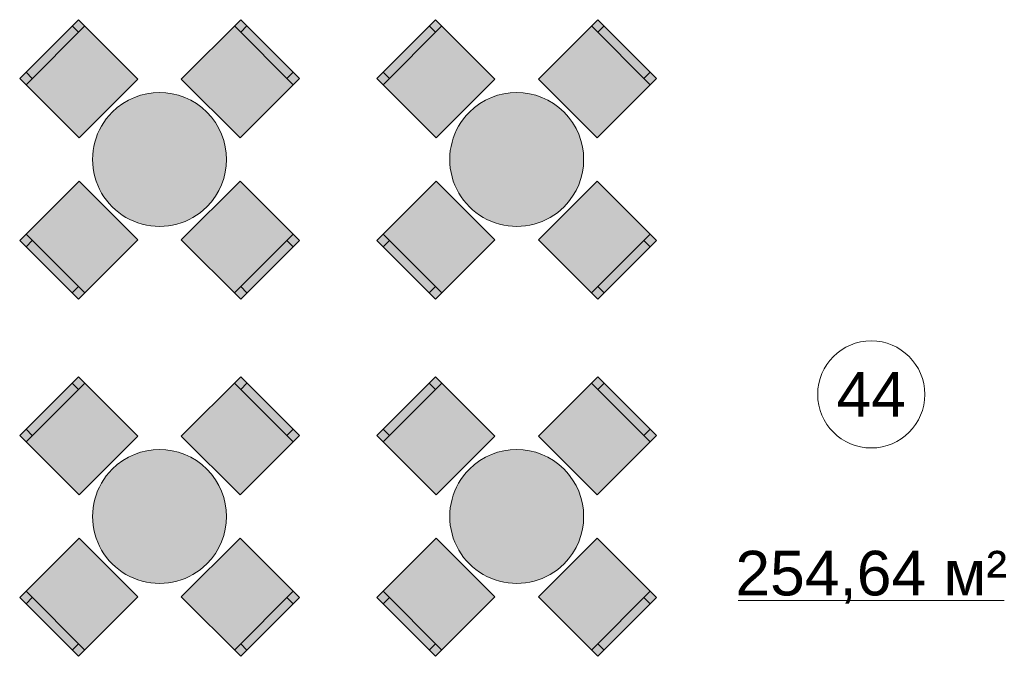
# Model space of a CAD drawing. Header units: millimetres. Extents: x -59761 to 112741, y -57975 to 46221.
# Tile 112 of 256: x 9689 to 15202, y -6265 to -2699. Entities that reach past the tile are written whole.
import ezdxf

# ---------------------------------------------------------------- set-up
doc = ezdxf.new("R2010")
doc.units = ezdxf.units.MM
doc.layers.add('Интерьер - Мебель', color=7, linetype='Continuous')
doc.layers.add('Элемент Модели - Зона', color=7, linetype='Continuous')
doc.styles.add('СГЕНЕРИР_СТИЛЬ_1', font='arial.ttf')

msp = doc.modelspace()

# ---------------------------------------------------------------- hatches: boundary and pattern name
at = {"layer": 'Интерьер - Мебель', "linetype": 'Continuous', "lineweight": 0}
for points in [[(10021.05, -3360.27), (10349.86, -3031.47), (10017.52, -2699.13), (9688.71, -3027.93)], [(10593.81, -3031.47), (10922.62, -3360.27), (11254.96, -3027.93), (10926.15, -2699.13)], [(12021.05, -3360.27), (12349.86, -3031.47), (12017.52, -2699.13), (11688.71, -3027.93)], [(12593.81, -3031.47), (12922.62, -3360.27), (13254.96, -3027.93), (12926.15, -2699.13)], [(10206.67, -3217.08, 1), (10737, -3747.41, 1)], [(12206.67, -3217.08, 1), (12737, -3747.41, 1)], [(10349.86, -3933.03), (10021.05, -3604.22), (9688.71, -3936.56), (10017.52, -4265.37)], [(10922.62, -3604.22), (10593.81, -3933.03), (10926.15, -4265.37), (11254.96, -3936.56)], [(12349.86, -3933.03), (12021.05, -3604.22), (11688.71, -3936.56), (12017.52, -4265.37)], [(12922.62, -3604.22), (12593.81, -3933.03), (12926.15, -4265.37), (13254.96, -3936.56)], [(10021.05, -5360.27), (10349.86, -5031.47), (10017.52, -4699.13), (9688.71, -5027.93)], [(10593.81, -5031.47), (10922.62, -5360.27), (11254.96, -5027.93), (10926.15, -4699.13)], [(12021.05, -5360.27), (12349.86, -5031.47), (12017.52, -4699.13), (11688.71, -5027.93)], [(12593.81, -5031.47), (12922.62, -5360.27), (13254.96, -5027.93), (12926.15, -4699.13)], [(10206.67, -5217.08, 1), (10737, -5747.41, 1)], [(12206.67, -5217.08, 1), (12737, -5747.41, 1)], [(10349.86, -5933.03), (10021.05, -5604.22), (9688.71, -5936.56), (10017.52, -6265.37)], [(10922.62, -5604.22), (10593.81, -5933.03), (10926.15, -6265.37), (11254.96, -5936.56)], [(12349.86, -5933.03), (12021.05, -5604.22), (11688.71, -5936.56), (12017.52, -6265.37)], [(12922.62, -5604.22), (12593.81, -5933.03), (12926.15, -6265.37), (13254.96, -5936.56)]]:
    msp.add_hatch(color=255, dxfattribs=at).paths.add_polyline_path(points)

# ---------------------------------------------------------------- linework, layer by layer
at = {"layer": 'Интерьер - Мебель', "color": 7, "linetype": 'Continuous', "lineweight": 15}
for p, q in [((9724.07, -3063.29), (10052.87, -2734.48)), ((10017.52, -2769.84), (9982.16, -2734.48)), ((10890.8, -2734.48), (11219.6, -3063.29)), ((10926.15, -2769.84), (10961.51, -2734.48)), ((11724.07, -3063.29), (12052.87, -2734.48)), ((12017.52, -2769.84), (11982.16, -2734.48)), ((12890.8, -2734.48), (13219.6, -3063.29)), ((12926.15, -2769.84), (12961.51, -2734.48)), ((9759.43, -3027.93), (9724.07, -2992.58)), ((11184.25, -3027.93), (11219.6, -2992.58)), ((11759.43, -3027.93), (11724.07, -2992.58)), ((13184.25, -3027.93), (13219.6, -2992.58)), ((10052.87, -4230.01), (9724.07, -3901.21)), ((11219.6, -3901.21), (10890.8, -4230.01)), ((12052.87, -4230.01), (11724.07, -3901.21)), ((13219.6, -3901.21), (12890.8, -4230.01)), ((9759.43, -3936.56), (9724.07, -3971.92)), ((11184.25, -3936.56), (11219.6, -3971.92)), ((11759.43, -3936.56), (11724.07, -3971.92)), ((13184.25, -3936.56), (13219.6, -3971.92)), ((10017.52, -4194.66), (9982.16, -4230.01)), ((10926.15, -4194.66), (10961.51, -4230.01)), ((12017.52, -4194.66), (11982.16, -4230.01)), ((12926.15, -4194.66), (12961.51, -4230.01)), ((9724.07, -5063.29), (10052.87, -4734.48)), ((10017.52, -4769.84), (9982.16, -4734.48)), ((10890.8, -4734.48), (11219.6, -5063.29)), ((10926.15, -4769.84), (10961.51, -4734.48)), ((11724.07, -5063.29), (12052.87, -4734.48)), ((12017.52, -4769.84), (11982.16, -4734.48)), ((12890.8, -4734.48), (13219.6, -5063.29)), ((12926.15, -4769.84), (12961.51, -4734.48)), ((9759.43, -5027.93), (9724.07, -4992.58)), ((11184.25, -5027.93), (11219.6, -4992.58)), ((11759.43, -5027.93), (11724.07, -4992.58)), ((13184.25, -5027.93), (13219.6, -4992.58)), ((10052.87, -6230.01), (9724.07, -5901.21)), ((9759.43, -5936.56), (9724.07, -5971.92)), ((11219.6, -5901.21), (10890.8, -6230.01)), ((11184.25, -5936.56), (11219.6, -5971.92)), ((12052.87, -6230.01), (11724.07, -5901.21)), ((11759.43, -5936.56), (11724.07, -5971.92)), ((13219.6, -5901.21), (12890.8, -6230.01)), ((13184.25, -5936.56), (13219.6, -5971.92)), ((10017.52, -6194.66), (9982.16, -6230.01)), ((10926.15, -6194.66), (10961.51, -6230.01)), ((12017.52, -6194.66), (11982.16, -6230.01)), ((12926.15, -6194.66), (12961.51, -6230.01))]:
    msp.add_line(p, q, dxfattribs=at)
at = {"layer": 'Интерьер - Мебель', "color": 7, "linetype": 'Continuous', "lineweight": 15, "flags": 128}
for points in [[(10021.05, -3360.27), (10349.86, -3031.47), (10017.52, -2699.13), (9688.71, -3027.93)], [(10593.81, -3031.47), (10922.62, -3360.27), (11254.96, -3027.93), (10926.15, -2699.13)], [(12021.05, -3360.27), (12349.86, -3031.47), (12017.52, -2699.13), (11688.71, -3027.93)], [(12593.81, -3031.47), (12922.62, -3360.27), (13254.96, -3027.93), (12926.15, -2699.13)], [(10349.86, -3933.03), (10021.05, -3604.22), (9688.71, -3936.56), (10017.52, -4265.37)], [(10922.62, -3604.22), (10593.81, -3933.03), (10926.15, -4265.37), (11254.96, -3936.56)], [(12349.86, -3933.03), (12021.05, -3604.22), (11688.71, -3936.56), (12017.52, -4265.37)], [(12922.62, -3604.22), (12593.81, -3933.03), (12926.15, -4265.37), (13254.96, -3936.56)], [(10021.05, -5360.27), (10349.86, -5031.47), (10017.52, -4699.13), (9688.71, -5027.93)], [(10593.81, -5031.47), (10922.62, -5360.27), (11254.96, -5027.93), (10926.15, -4699.13)], [(12021.05, -5360.27), (12349.86, -5031.47), (12017.52, -4699.13), (11688.71, -5027.93)], [(12593.81, -5031.47), (12922.62, -5360.27), (13254.96, -5027.93), (12926.15, -4699.13)], [(10349.86, -5933.03), (10021.05, -5604.22), (9688.71, -5936.56), (10017.52, -6265.37)], [(10922.62, -5604.22), (10593.81, -5933.03), (10926.15, -6265.37), (11254.96, -5936.56)], [(12349.86, -5933.03), (12021.05, -5604.22), (11688.71, -5936.56), (12017.52, -6265.37)], [(12922.62, -5604.22), (12593.81, -5933.03), (12926.15, -6265.37), (13254.96, -5936.56)]]:
    msp.add_lwpolyline(points, close=True, dxfattribs=at)
for points in [[(10206.67, -3217.08, 1), (10737, -3747.41, 1)], [(12206.67, -3217.08, 1), (12737, -3747.41, 1)], [(10206.67, -5217.08, 1), (10737, -5747.41, 1)], [(12206.67, -5217.08, 1), (12737, -5747.41, 1)]]:
    msp.add_lwpolyline(points, format="xyb", close=True, dxfattribs=at)
at = {"layer": 'Элемент Модели - Зона', "color": 7, "linetype": 'Continuous', "lineweight": 15}
msp.add_line((13712.04, -5951.88), (15202.33, -5951.88), dxfattribs=at)
at = {"layer": 'Элемент Модели - Зона', "color": 7, "linetype": 'Continuous', "lineweight": 15, "flags": 128}
msp.add_lwpolyline([(14757.19, -4798.31, 1), (14157.19, -4798.31, 1)], format="xyb", close=True, dxfattribs=at)

# ---------------------------------------------------------------- texts
at = {"layer": 'Элемент Модели - Зона', "color": 7, "lineweight": 15, "char_height": 250, "attachment_point": 5, "style": 'СГЕНЕРИР_СТИЛЬ_1'}
for s, insert in [('\\A1;{\\pqc;\\fArial|b0|i0|c204|p38;44}', (14457.19, -4798.31)), ('\\A1;{\\pqc;\\fArial|b0|i0|c204|p38;254,64 м²}', (14457.19, -5822.56))]:
    msp.add_mtext(s, dxfattribs=dict(at, insert=insert))

doc.saveas('drawing.dxf')
